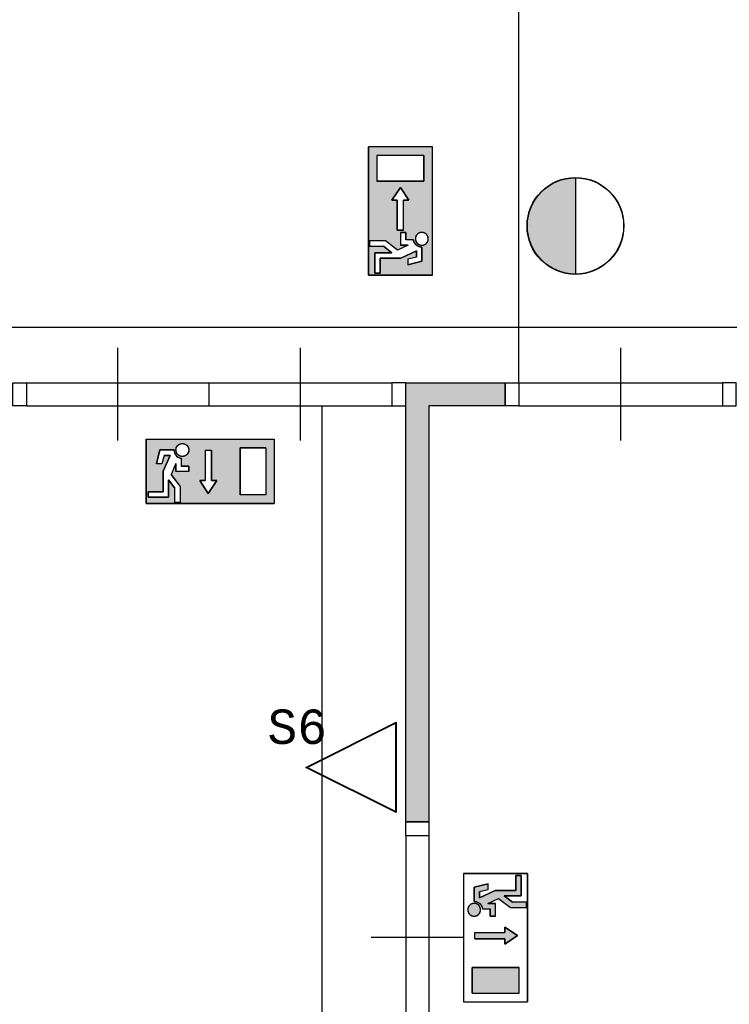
# Model space of a CAD drawing. Extents: x 319440 to 414317, y 3650 to 109188.
# Tile 15 of 46: x 350700 to 353771, y 16630 to 20889. Entities that reach past the tile are written whole.
import ezdxf
from ezdxf.enums import TextEntityAlignment as Align

# ---------------------------------------------------------------- set-up
doc = ezdxf.new("R2010")
doc.units = 0
doc.header["$MEASUREMENT"] = 0
doc.header["$PDMODE"] = 35
doc.header["$PDSIZE"] = -0.5
doc.layers.get('0').update_dxf_attribs({"linetype": 'CONTINUOUS'})
doc.layers.get('DEFPOINTS').update_dxf_attribs({"linetype": 'CONTINUOUS'})
for name, color, linetype in [('AA$1A---_ARCEER', 252, 'CONTINUOUS'), ('AL22----_BINNENWAND', 252, 'CONTINUOUS'), ('AL31----_BUITENKOZIJN', 252, 'CONTINUOUS'), ('AL32----_BINNENKOZIJN', 252, 'CONTINUOUS'), ('AM$1A---_MAATVOERING', 252, 'CONTINUOUS'), ('Brandweer', 252, 'CONTINUOUS'), ('brandweer NIEUW', 252, 'CONTINUOUS')]:
    doc.layers.add(name, color=color, linetype=linetype)
doc.styles.add('B-01', font='b-gbp')
doc.styles.add('MONOTXT', font='MONOTXT')
doc.dimstyles.new('BBA_STAND', dxfattribs={"dimtxt": 175, "dimasz": 1, "dimexe": 1, "dimexo": 0.001, "dimgap": 75, "dimtad": 1, "dimdec": 0, "dimzin": 0, "dimdsep": 46, "dimtxsty": 'B-01', "dimblk": 'NONE', "dimblk1": 'NONE', "dimblk2": 'PIJL1', "dimcen": 1, "dimse1": 1, "dimse2": 1, "dimclrd": 256, "dimclre": 1, "dimclrt": 256, "dimadec": 0, "dimazin": 0, "dimtfac": 1, "dimtdec": 0, "dimtmove": 0, "dimatfit": 0, "dimldrblk": 'PIJL1', "dimfxl": 1, "dimtolj": 1, "dimtzin": 0, "dimarcsym": 0})

# ---------------------------------------------------------------- blocks, each defined once
blk = doc.blocks.new('*D145')
at = {"layer": 'AM$1A---_MAATVOERING', "lineweight": -2, "transparency": 16777216}
blk.add_line((352007, 19219.2), (352007, 10269), dxfattribs=at)
at = {"layer": 'DEFPOINTS', "color": 0, "transparency": 16777216}
for p in [(352157, 19219.2), (352007, 10269), (352157, 10269)]:
    blk.add_point(p, dxfattribs=at)
at = {"layer": 'AM$1A---_MAATVOERING', "transparency": 16777216, "insert": (351844.5, 14744.1), "char_height": 175, "attachment_point": 5, "rotation": 90, "style": 'B-01'}
blk.add_mtext('\\A1;8950', dxfattribs=at)
blk = doc.blocks.new('_None')
blk = doc.blocks.new('PIJL1')
at = {"color": 1, "linetype": 'ByBlock'}
blk.add_line((0, 82.6), (0, -82.6), dxfattribs=at)
blk.add_solid([(-100, 16.7), (-100, -16.7), (0, 0)], dxfattribs=at)
blk = doc.blocks.new('*D165')
at = {"layer": 'AM$1A---_MAATVOERING', "lineweight": -2, "transparency": 16777216}
blk.add_line((352859, 31619), (352859, 19319), dxfattribs=at)
at = {"layer": 'DEFPOINTS', "color": 0, "transparency": 16777216}
for p in [(351878, 31619), (352610.4, 19319), (352859, 19319)]:
    blk.add_point(p, dxfattribs=at)
at = {"layer": 'AM$1A---_MAATVOERING', "transparency": 16777216, "insert": (352696.5, 25469), "char_height": 175, "attachment_point": 5, "rotation": 90, "style": 'B-01'}
blk.add_mtext('\\A1;12300', dxfattribs=at)
blk = doc.blocks.new('*D166')
at = {"layer": 'AM$1A---_MAATVOERING', "lineweight": -2, "transparency": 16777216}
blk.add_line((338117.4, 19559), (356865.4, 19559), dxfattribs=at)
at = {"layer": 'DEFPOINTS', "color": 0, "transparency": 16777216}
for p in [(356865.4, 19559), (338117.4, 19294), (356865.4, 19317)]:
    blk.add_point(p, dxfattribs=at)
at = {"layer": 'AM$1A---_MAATVOERING', "transparency": 16777216, "insert": (347491.4, 19721.5), "char_height": 175, "attachment_point": 5, "style": 'B-01'}
blk.add_mtext('\\A1;18748', dxfattribs=at)

msp = doc.modelspace()

# ---------------------------------------------------------------- hatches: boundary and pattern name
at = {"layer": 'AA$1A---_ARCEER'}
h = msp.add_hatch(color=256, dxfattribs=at)
h.paths.add_polyline_path([(362467.8, 10269), (362467.8, 39818.8), (362470.4, 39818.8), (362470.4, 40018.8), (362467.8, 40018.8), (362467.8, 42569), (362267.8, 42569), (362267.8, 40018.8), (356870.4, 40018.8), (356870.4, 31869), (357070.4, 31869), (357070.4, 39818.8), (362267.8, 39818.8), (362267.8, 36714.7), (362269.8, 36714.7), (362270, 35026), (362267.8, 35026), (362267.8, 26864.5), (362270.4, 26864.5), (362270.4, 26804.5), (362267.8, 26804.5), (362267.8, 24834.5), (362270.4, 24834.5), (362270.4, 24634.5), (362267.8, 24634.5), (362267.8, 10269)])
h.paths.add_polyline_path([(361412, 38714.7), (362267.8, 37876.3), (362267.8, 38016.3), (361452.8, 38814.7), (357887.1, 38814.7), (357070.4, 38014.7), (357070.4, 37874.7), (357927.9, 38714.7)], flags=17)
h.paths.add_polyline_path([(358570.4, 24634.5), (362267.8, 24634.5), (362267.8, 24834.5), (358670.4, 24834.5), (358670.4, 26884.5), (358470.4, 26884.5), (358470.4, 26798), (358470.4, 24834.5), (357070.4, 24834.5), (357070.4, 26884.5), (356940.6, 26884.5), (356870.4, 26884.5), (356870.4, 24734.5), (356870.4, 20919), (357070.4, 20919), (357070.4, 24634.5)], flags=17)
h.paths.add_polyline_path([(356870.4, 20969), (356870.4, 21069), (353370.4, 21069), (353370.4, 27319), (353570.4, 27319), (353570.4, 27419), (353270.4, 27419), (353270.4, 20969)])
h.paths.add_polyline_path([(356970.4, 16619), (356970.4, 15919), (357075.4, 15919), (357075.4, 19419), (356975.6, 19419), (356865.4, 19419), (356865.4, 19319), (353800.4, 19319), (353800.4, 19219), (356865.4, 19219), (356865.4, 16719), (356570.4, 16719), (356570.4, 13329), (356045.4, 13329), (356045.4, 10269), (356255.4, 10269), (356255.4, 13119), (357255.4, 13119), (357255.4, 13329), (357255.4, 15319), (357155.4, 15319), (357155.4, 13329), (356670.4, 13329), (356670.4, 16619), (356865.4, 16619)])
h.paths.add_polyline_path([(352470.4, 10269), (352470.4, 16419), (352370.4, 16419), (352370.4, 10269)])
h.paths.add_polyline_path([(352470.4, 17419), (352470.4, 19219), (352800.4, 19219), (352800.4, 19319), (352420.4, 19319), (352370.4, 19319), (352370.4, 19219.3), (352370.4, 19219), (352370.4, 17419)])
h.paths.add_polyline_path([(352470.4, 31619), (352470.4, 31869), (349811.8, 31869), (345240.4, 31869), (345240.4, 31819), (348851.9, 31819), (349052.1, 31619), (349811.8, 31619)])
h.paths.add_polyline_path([(356940.2, 31619), (356940.2, 31634), (356940.5, 31634), (356940.5, 31619), (357070.4, 31619), (357070.4, 31869), (356870.4, 31869), (353470.4, 31869), (353470.4, 31619)])
at = {"layer": 'Brandweer'}
h = msp.add_hatch(color=256, dxfattribs=at)
h.paths.add_polyline_path([(352209, 20338.9), (352486.5, 20338.9), (352486.5, 19784), (352209, 19784)])
h.paths.add_polyline_path([(352310.8, 20107.7), (352333.9, 20107.7), (352333.9, 19978.3), (352361.6, 19978.3), (352361.6, 20107.7), (352384.7, 20107.7), (352347.7, 20163.2)], flags=16)
h.paths.add_polyline_path([(352449.5, 20191), (352449.5, 20301.9), (352246, 20301.9), (352246, 20191)], flags=16)
h.paths.add_polyline_path([(352347.7, 19969), (352347.7, 19913.5), (352381.3, 19913.5), (352334.3, 19892.1), (352283, 19932), (352213.7, 19932), (352213.7, 19908.9), (352275.1, 19908.9), (352310.7, 19881.2), (352236.8, 19881.2), (352236.8, 19793.3), (352259.9, 19793.3), (352259.9, 19858), (352348.7, 19858), (352417.1, 19889.1), (352417.1, 19862.2), (352380.1, 19853), (352380.1, 19829.1), (352440.2, 19844.2), (352440.2, 19905.1), (352433.7, 19905.8), (352433.4, 19905.8), (352423.8, 19909.1), (352423.4, 19909.3), (352418.3, 19912.6), (352417.8, 19913), (352414.3, 19916.2), (352414, 19916.4), (352409.6, 19922.2), (352409.3, 19922.7), (352406.5, 19928.4), (352406, 19929.9), (352405.1, 19933.2), (352404.7, 19934.7), (352404.7, 19935), (352404.6, 19935.4), (352404.5, 19935.8), (352404.5, 19936.2), (352404.4, 19936.6), (352370.9, 19936.6), (352370.9, 19969)], flags=16)
h.paths.add_polyline_path([(352414.5, 19930.7), (352416.4, 19926.9), (352416.6, 19926.7), (352418.7, 19923.6), (352418.9, 19923.5), (352421.6, 19920.7), (352424.8, 19918.1), (352426.6, 19917.1), (352427.2, 19916.7), (352430.9, 19915.1), (352434.9, 19914), (352434.8, 19914), (352436.8, 19913.7), (352437.7, 19913.6), (352441.6, 19913.5), (352445.7, 19914), (352449.7, 19915.1), (352449.6, 19915.1), (352453.4, 19916.8), (352453.8, 19917), (352456.8, 19918.9), (352457.9, 19919.9), (352458, 19920), (352457.9, 19919.9), (352458, 19920), (352460, 19921.7), (352460.3, 19922.1), (352462.5, 19924.7), (352463.4, 19926), (352463.5, 19926.1), (352463.4, 19926), (352463.5, 19926.1), (352464.8, 19928.2), (352465.5, 19929.8), (352465.8, 19930.4), (352465.6, 19930), (352466.8, 19933.2), (352467.4, 19935.5), (352467.5, 19936), (352468, 19939.9), (352467.9, 19944), (352467.2, 19948), (352465.9, 19951.9), (352465.3, 19953.2), (352465.2, 19953.3), (352465.3, 19953.2), (352465.2, 19953.3), (352464.1, 19955.6), (352461.7, 19958.9), (352460.6, 19960.1), (352460.2, 19960.6), (352460.3, 19960.4), (352459.9, 19960.9), (352458.9, 19961.8), (352457.3, 19963.1), (352456.7, 19963.6), (352453.3, 19965.8), (352449.6, 19967.4), (352445.7, 19968.5), (352443.7, 19968.8), (352443.2, 19968.9), (352443.6, 19968.8), (352440.2, 19969.1), (352440.2, 19969.1), (352436.1, 19968.8), (352432.2, 19967.9), (352430.3, 19967.1), (352429.7, 19967), (352430.2, 19967.2), (352427.1, 19965.8), (352423.7, 19963.6), (352422.4, 19962.5), (352422.3, 19962.4), (352422.4, 19962.6), (352422.3, 19962.5), (352420.6, 19960.9), (352417.9, 19957.8), (352415.7, 19954.4), (352414, 19950.6), (352413, 19946.7), (352412.4, 19942.6), (352412.6, 19938.5), (352413.3, 19934.5), (352413.3, 19934.3)], flags=16)
msp.add_hatch(color=256, dxfattribs=at).paths.add_polyline_path([(353105, 19788.8), (353105, 20205.2, 1)])
h = msp.add_hatch(color=256, dxfattribs=at)
h.paths.add_polyline_path([(351247, 19074), (351247, 18796.6), (351801.9, 18796.6), (351801.9, 19074)])
h.paths.add_polyline_path([(351529.9, 18895.4), (351553.1, 18895.4), (351516.1, 18839.9), (351479.1, 18895.4), (351502.2, 18895.4), (351502.2, 19024.9), (351529.9, 19024.9)], flags=16)
h.paths.add_polyline_path([(351653.9, 19037), (351764.9, 19037), (351764.9, 18833.6), (351653.9, 18833.6)], flags=16)
h.paths.add_polyline_path([(351432, 18958.4), (351432, 18935.3), (351376.5, 18935.3), (351376.5, 18968.9), (351355.1, 18921.8), (351395, 18870.5), (351395, 18801.2), (351371.8, 18801.2), (351371.8, 18862.6), (351344.1, 18898.2), (351344.1, 18824.3), (351256.2, 18824.3), (351256.2, 18847.4), (351321, 18847.4), (351321, 18936.2), (351352.1, 19004.6), (351325.2, 19004.6), (351315.9, 18967.6), (351292.1, 18967.6), (351307.1, 19027.8), (351368.1, 19027.8), (351368.7, 19021.3), (351368.8, 19020.9), (351372.1, 19011.4), (351372.3, 19010.9), (351375.6, 19005.8), (351376, 19005.3), (351379.1, 19001.8), (351379.4, 19001.6), (351385.1, 18997.1), (351385.7, 18996.8), (351388.6, 18995.4), (351397.6, 18992.2), (351398, 18992.2), (351398.4, 18992.1), (351398.8, 18992.1), (351399.2, 18992), (351399.6, 18991.9), (351399.6, 18958.4)], flags=16)
h.paths.add_polyline_path([(351383.2, 19048.8), (351392.8, 19053), (351393.4, 19053.4), (351393, 19053.1), (351404.2, 19057.5), (351424.8, 19049.6), (351428.4, 19041.3), (351433.8, 19030.7), (351428.1, 19010), (351410, 18998.6), (351388.9, 19002.3), (351375.6, 19019.4), (351376.5, 19029.1), (351377.3, 19040.4), (351385.1, 19047.9), (351390.5, 19053.5), (351390.4, 19053.5), (351410.4, 19057), (351418.1, 19051.8), (351428.5, 19045.2), (351430.2, 19037.9), (351433.8, 19024.8), (351424.2, 19005.7), (351413.9, 19001.8), (351412.2, 19001), (351412.3, 19001), (351409.5, 19000.5), (351409.5, 19000.5), (351409.5, 19000.5), (351409.5, 19000.5), (351398.4, 18998.6), (351389.3, 19004.4), (351386.4, 19006), (351387, 19005.7), (351376.8, 19016.4), (351376.2, 19038.4), (351382.9, 19045.6), (351390.5, 19054.3), (351396.8, 19054.8), (351411.4, 19056.6), (351428.9, 19044.3), (351433.6, 19023.4), (351428.5, 19014.4), (351428.3, 19013.9), (351428.4, 19014.1), (351421.9, 19003.9), (351400.8, 18998), (351392.6, 19002.6), (351382.2, 19007.8), (351378.5, 19017.4), (351378.3, 19017.8), (351378.3, 19017.7), (351374.5, 19029.2)], flags=16)
at = {"layer": 'brandweer NIEUW'}
h = msp.add_hatch(color=256, dxfattribs=at)
h.paths.add_polyline_path([(352758.2, 17122.3), (352847, 17122.3), (352847, 17187.1), (352870.1, 17187.1), (352870.1, 17099.2), (352796.1, 17099.2), (352831.8, 17071.5), (352893.2, 17071.5), (352893.2, 17048.3), (352823.8, 17048.3), (352772.6, 17088.2), (352725.5, 17066.8), (352759.1, 17066.8), (352759.1, 17011.4), (352736, 17011.4), (352736, 17043.7), (352702.8, 17043.7), (352701.9, 17046.7), (352701.8, 17047.2), (352701.5, 17048.6), (352700.8, 17050.5), (352700.4, 17052.1), (352698.7, 17055.7), (352697.6, 17057.6), (352697.3, 17058.3), (352695, 17061.5), (352692.8, 17063.9), (352692.7, 17064.1), (352690.7, 17066.1), (352689.1, 17067.4), (352688.6, 17067.8), (352686.5, 17069.3), (352683.4, 17071.1), (352683, 17071.2), (352680.2, 17072.6), (352677.5, 17073.5), (352675, 17074.2), (352673.5, 17074.5), (352673, 17074.7), (352666.6, 17075.2), (352666.6, 17136.2), (352726.7, 17151.2), (352726.7, 17127.4), (352689.8, 17118.2), (352689.8, 17091.2)])
h.paths.add_polyline_path([(352669.5, 16941.1), (352799, 16941.1), (352799, 16964.2), (352854.5, 16927.2), (352799, 16890.3), (352799, 16913.4), (352669.5, 16913.4)])
h.paths.add_polyline_path([(352657.4, 16789.4), (352860.8, 16789.4), (352860.8, 16678.4), (352657.4, 16678.4)])
msp.add_hatch(color=256, dxfattribs=at).paths.add_polyline_path([(352640, 17031.3), (352640, 17031.2), (352641.6, 17027.1), (352641.7, 17027), (352642.7, 17025.1), (352642.8, 17025), (352644.5, 17022.4), (352644.6, 17022.3), (352646.2, 17020.3), (352646.4, 17020.2), (352649.6, 17017.2), (352649.8, 17017.1), (352653.1, 17014.9), (352653.3, 17014.8), (352657.5, 17012.9), (352657.6, 17012.9), (352663.2, 17011.6), (352663.4, 17011.6), (352667.4, 17011.4), (352667.6, 17011.4), (352671, 17011.7), (352671.1, 17011.7), (352676.6, 17013.2), (352676.8, 17013.3), (352680, 17014.8), (352680.2, 17014.9), (352684.4, 17017.8), (352684.5, 17017.9), (352688.6, 17022.2), (352688.7, 17022.3), (352690.5, 17025), (352690.6, 17025.1), (352692.6, 17029.4), (352692.7, 17029.5), (352693.9, 17033.8), (352693.9, 17033.8), (352694.3, 17040.5), (352694.3, 17040.5), (352693.4, 17046.5), (352693.3, 17046.7), (352691.8, 17050.8), (352691.8, 17050.9), (352690, 17054), (352689.9, 17054.2), (352687.7, 17057.2), (352687.5, 17057.3), (352684.2, 17060.6), (352680.3, 17063.2), (352680.2, 17063.3), (352677, 17064.8), (352676.9, 17064.9), (352672.8, 17066.1), (352672.6, 17066.2), (352670, 17066.6), (352669.9, 17066.7), (352665.3, 17066.8), (352665.3, 17066.8), (352662.5, 17066.5), (352658, 17065.5), (352657.9, 17065.4), (352652.8, 17063.2), (352652.7, 17063.1), (352648.9, 17060.5), (352648.8, 17060.4), (352646.5, 17058.2), (352646.3, 17058), (352643.5, 17054.4), (352643.4, 17054.3), (352641.4, 17050.5), (352641.3, 17050.4), (352639.5, 17044.8), (352639.5, 17044.7), (352638.9, 17037.5), (352638.9, 17037.4)])

# ---------------------------------------------------------------- linework, layer by layer
at = {"layer": 'AL22----_BINNENWAND'}
for points in [[(352370.4, 19219), (352370.4, 19319)], [(352370.4, 19319), (352420.4, 19319)], [(352420.4, 19319), (352800.4, 19319)], [(352800.4, 19319), (352800.4, 19219)], [(352370.4, 17419), (352370.4, 19219)], [(352370.4, 19219), (352370.4, 19219)], [(352470.4, 19219), (352470.4, 17419)], [(352800.4, 19219), (352470.4, 19219)], [(352470.4, 17419), (352370.4, 17419)]]:
    msp.add_lwpolyline(points, dxfattribs=at)
at = {"layer": 'AL31----_BUITENKOZIJN'}
for points in [[(351125.5, 19069), (351125.5, 19269), (351125.5, 19469)], [(351915.6, 19069), (351915.6, 19269), (351915.6, 19469)], [(353300.5, 19069), (353300.5, 19269), (353300.5, 19469)], [(351520.5, 19219), (351520.5, 19269), (351520.5, 19319)], [(352620.4, 16918.9), (352420.4, 16918.9), (352220.4, 16918.9)]]:
    msp.add_lwpolyline(points, dxfattribs=at)
at = {"layer": 'AL32----_BINNENKOZIJN'}
for points in [[(350670.4, 19319), (350730.4, 19319), (350730.4, 19219), (350670.4, 19219)], [(352370.4, 19319), (352310.6, 19319), (352310.6, 19219.3), (352370.4, 19219.3)], [(352800.4, 19319), (352860.4, 19319), (352860.4, 19219), (352800.4, 19219)], [(353800.4, 19319), (353740.6, 19319), (353740.6, 19219.3), (353800.4, 19219.3)], [(352470.4, 17419), (352470.4, 17359), (352370.4, 17359), (352370.4, 17419)]]:
    msp.add_lwpolyline(points, close=True, dxfattribs=at)
for points in [[(350730.4, 19319), (352310.6, 19319)], [(352860.4, 19319), (353740.6, 19319)], [(350730.4, 19219), (352310.6, 19219.3)], [(352860.4, 19219), (353740.6, 19219.3)], [(352370.4, 17359), (352370.6, 16478.8)], [(352470.4, 17359), (352470.4, 16478.8)]]:
    msp.add_lwpolyline(points, dxfattribs=at)
at = {"layer": 'Brandweer'}
for p, q in [((352209, 19784, 2600), (352209, 20338.9, 2600)), ((352486.5, 20338.9, 2600), (352209, 20338.9, 2600)), ((352486.5, 19784, 2600), (352486.5, 20338.9, 2600)), ((352449.5, 20301.9, 2600), (352246, 20301.9, 2600)), ((352246, 20301.9, 2600), (352246, 20191, 2600)), ((352449.5, 20301.9, 2600), (352449.5, 20191, 2600)), ((352449.5, 20191, 2600), (352246, 20191, 2600)), ((353105, 20206.5), (353105, 19787.5)), ((352310.8, 20107.7, 2600), (352347.7, 20163.2, 2600)), ((352347.7, 20163.2, 2600), (352384.7, 20107.7, 2600)), ((352333.9, 20107.7, 2600), (352310.8, 20107.7, 2600)), ((352333.9, 19978.3, 2600), (352333.9, 20107.7, 2600)), ((352384.7, 20107.7, 2600), (352361.6, 20107.7, 2600)), ((352361.6, 19978.3, 2600), (352361.6, 20107.7, 2600)), ((352361.6, 19978.3, 2600), (352333.9, 19978.3, 2600)), ((352213.7, 19932, 2600), (352213.7, 19908.9, 2600)), ((352283, 19932, 2600), (352213.7, 19932, 2600)), ((352334.4, 19892, 2600), (352283, 19932, 2600)), ((352347.7, 19969, 2600), (352370.9, 19969, 2600)), ((352347.7, 19969, 2600), (352347.7, 19913.5, 2600)), ((352370.9, 19969, 2600), (352370.9, 19936.6, 2600)), ((352404.4, 19936.6, 2600), (352370.9, 19936.6, 2600)), ((352213.7, 19908.9, 2600), (352275.1, 19908.9, 2600)), ((352310.7, 19881.2, 2600), (352275.1, 19908.9, 2600)), ((352381.3, 19913.5, 2600), (352334.3, 19892.1, 2600)), ((352381.3, 19913.5, 2600), (352347.7, 19913.5, 2600)), ((352417.1, 19889.1, 2600), (352348.7, 19858, 2600)), ((352417.1, 19862.2, 2600), (352417.1, 19889.1, 2600)), ((352440.2, 19905.1, 2600), (352440.2, 19844.2, 2600)), ((352236.8, 19881.2, 2600), (352310.7, 19881.2, 2600)), ((352236.8, 19793.3, 2600), (352236.8, 19881.2, 2600)), ((352348.7, 19858, 2600), (352259.9, 19858, 2600)), ((352259.9, 19858, 2600), (352259.9, 19793.3, 2600)), ((352417.1, 19862.2, 2600), (352380.1, 19853, 2600)), ((352380.1, 19853, 2600), (352380.1, 19829.1, 2600)), ((352440.2, 19844.2, 2600), (352380.1, 19829.1, 2600)), ((352486.5, 19784, 2600), (352209, 19784, 2600)), ((352259.9, 19793.3, 2600), (352236.8, 19793.3, 2600)), ((351247, 19074), (351801.9, 19074)), ((351247, 19074), (351247, 18796.6)), ((351653.9, 19037), (351653.9, 18833.6)), ((351764.9, 19037), (351653.9, 19037)), ((351764.9, 19037), (351764.9, 18833.6)), ((351801.9, 19074), (351801.9, 18796.6)), ((351307.1, 19027.8), (351292.1, 18967.6)), ((351368.1, 19027.8), (351307.1, 19027.8)), ((351325.2, 19004.6), (351315.9, 18967.6)), ((351352.1, 19004.6), (351321, 18936.2)), ((351325.2, 19004.6), (351352.1, 19004.6)), ((351502.2, 19024.9), (351502.2, 18895.4)), ((351529.9, 19024.9), (351529.9, 18895.4)), ((351315.9, 18967.6), (351292.1, 18967.6)), ((351376.5, 18968.9), (351355.1, 18921.8)), ((351376.5, 18968.9), (351376.5, 18935.3)), ((351399.6, 18991.9), (351399.6, 18958.4)), ((351432, 18958.4), (351399.6, 18958.4)), ((351432, 18935.3), (351432, 18958.4)), ((351321, 18936.2), (351321, 18847.4)), ((351355, 18922), (351395, 18870.5)), ((351432, 18935.3), (351376.5, 18935.3)), ((351344.1, 18898.2), (351371.8, 18862.6)), ((351344.1, 18824.3), (351344.1, 18898.2)), ((351395, 18870.5), (351395, 18801.2)), ((351516.1, 18839.9), (351479.1, 18895.4)), ((351479.1, 18895.4), (351502.2, 18895.4)), ((351553.1, 18895.4), (351516.1, 18839.9)), ((351529.9, 18895.4), (351553.1, 18895.4)), ((351321, 18847.4), (351256.2, 18847.4)), ((351256.2, 18847.4), (351256.2, 18824.3)), ((351256.2, 18824.3), (351344.1, 18824.3)), ((351371.8, 18801.2), (351371.8, 18862.6)), ((351764.9, 18833.6), (351653.9, 18833.6)), ((351247, 18796.6), (351801.9, 18796.6)), ((351395, 18801.2), (351371.8, 18801.2))]:
    msp.add_line(p, q, dxfattribs=at)
at = {"layer": 'Brandweer', "elevation": 2600}
for points in [[(352209, 19784), (352486.5, 19784), (352486.5, 20338.9), (352209, 20338.9), (352209, 19784)], [(352246, 20191), (352449.5, 20191), (352449.5, 20301.9), (352246, 20301.9), (352246, 20191)], [(352333.9, 19978.3), (352361.6, 19978.3), (352361.6, 20107.7), (352384.7, 20107.7), (352347.7, 20163.2), (352310.8, 20107.7), (352333.9, 20107.7), (352333.9, 19978.3)], [(352236.8, 19793.3), (352259.9, 19793.3), (352259.9, 19858), (352348.7, 19858), (352417.1, 19889.1), (352417.1, 19862.2), (352380.1, 19853), (352380.1, 19829.1), (352440.2, 19844.2), (352440.2, 19905.1), (352434.4, 19905.6), (352431.9, 19906.1), (352429.3, 19906.8), (352426.6, 19907.8), (352423.1, 19909.5), (352420.4, 19911.1), (352418.5, 19912.4), (352416.2, 19914.3), (352414.3, 19916.1), (352411.9, 19918.9), (352409.9, 19921.7), (352408.1, 19924.7), (352406.8, 19927.6), (352405.4, 19931.7), (352404.7, 19934.7), (352404, 19936.6), (352370.9, 19936.6), (352370.9, 19969), (352347.7, 19969), (352347.7, 19913.5), (352381.3, 19913.5), (352334.3, 19892.1), (352283, 19932), (352213.7, 19932), (352213.7, 19908.9), (352275.1, 19908.9), (352310.7, 19881.2), (352236.8, 19881.2), (352236.8, 19793.3)], [(352440.2, 19905.1), (352439.8, 19905.1), (352439.4, 19905.2), (352439, 19905.2), (352438.6, 19905.2), (352438.2, 19905.2), (352437.8, 19905.2), (352437.4, 19905.3), (352437, 19905.3), (352436.6, 19905.3), (352436.2, 19905.4), (352435.8, 19905.4), (352435.4, 19905.5), (352435, 19905.5), (352434.6, 19905.6), (352434.2, 19905.7), (352433.7, 19905.7), (352433.3, 19905.8), (352433, 19905.9), (352432.6, 19906), (352432.2, 19906.1), (352431.8, 19906.2), (352431.4, 19906.3), (352431, 19906.4), (352430.6, 19906.5), (352430.2, 19906.6), (352429.8, 19906.7), (352429.4, 19906.8), (352429, 19906.9), (352428.6, 19907.1), (352428.2, 19907.2), (352427.9, 19907.3), (352427.5, 19907.5), (352427.1, 19907.6), (352426.7, 19907.8), (352426.4, 19907.9), (352426, 19908.1), (352425.6, 19908.2), (352425.2, 19908.4), (352424.9, 19908.6), (352424.5, 19908.8), (352424.1, 19908.9), (352423.8, 19909.1), (352423.4, 19909.3), (352423, 19909.5), (352422.7, 19909.7), (352422.3, 19909.9), (352422, 19910.1), (352421.6, 19910.3), (352421.3, 19910.5), (352420.9, 19910.7), (352420.6, 19910.9), (352420.3, 19911.2), (352419.9, 19911.4), (352419.6, 19911.6), (352419.2, 19911.9), (352418.9, 19912.1), (352418.6, 19912.3), (352418.3, 19912.6), (352417.9, 19912.8), (352417.6, 19913.1), (352417.3, 19913.3), (352417, 19913.6), (352416.7, 19913.9), (352416.4, 19914.1), (352416.1, 19914.4), (352415.8, 19914.7), (352415.5, 19915), (352415.2, 19915.2), (352414.9, 19915.5), (352414.6, 19915.8), (352414.3, 19916.1), (352414, 19916.4), (352413.8, 19916.7), (352413.5, 19917), (352413.2, 19917.3), (352412.9, 19917.6), (352412.7, 19917.9), (352412.4, 19918.2), (352412.2, 19918.5), (352411.9, 19918.9), (352411.6, 19919.2), (352411.4, 19919.5), (352411.2, 19919.8), (352410.9, 19920.2), (352410.7, 19920.5), (352410.5, 19920.8), (352410.2, 19921.2), (352410, 19921.5), (352409.8, 19921.8), (352409.6, 19922.2), (352409.3, 19922.5), (352409.1, 19922.9), (352408.9, 19923.2), (352408.7, 19923.6), (352408.5, 19923.9), (352408.3, 19924.3), (352408.2, 19924.7), (352408, 19925), (352407.8, 19925.4), (352407.6, 19925.8), (352407.4, 19926.1), (352407.3, 19926.5), (352407.1, 19926.9), (352406.9, 19927.2), (352406.8, 19927.6), (352406.6, 19928), (352406.5, 19928.4), (352406.3, 19928.8), (352406.2, 19929.1), (352406.1, 19929.5), (352405.9, 19929.9), (352405.8, 19930.3), (352405.7, 19930.7), (352405.6, 19931.1), (352405.5, 19931.5), (352405.4, 19931.9), (352405.3, 19932.2), (352405.2, 19932.6), (352405.1, 19933), (352405, 19933.4), (352404.9, 19933.8), (352404.8, 19934.2), (352404.7, 19934.6), (352404.7, 19935), (352404.6, 19935.4), (352404.5, 19935.8), (352404.5, 19936.2), (352404.4, 19936.6)], [(352444.3, 19913.8), (352448.9, 19914.9), (352454.1, 19917.2), (352458, 19919.9), (352460.5, 19922.3), (352463.4, 19926), (352465.5, 19929.9), (352467.4, 19935.6), (352467.9, 19942.9), (352466.8, 19949.1), (352465.3, 19953.2), (352464.1, 19955.4), (352462.4, 19958), (352460.6, 19960.1), (352457.2, 19963.2), (352453.6, 19965.6), (352449.3, 19967.5), (352443.6, 19968.8), (352439.4, 19969), (352435.8, 19968.7), (352430.2, 19967.1), (352426.7, 19965.5), (352422.4, 19962.5), (352418.2, 19958.1), (352416.3, 19955.3), (352414.2, 19950.9), (352413, 19946.6), (352412.5, 19939.9), (352413.5, 19933.8), (352415.1, 19929.6), (352416.9, 19926.3), (352419.3, 19923.1), (352422.7, 19919.8), (352426.6, 19917.1), (352429.9, 19915.5), (352434.2, 19914.2), (352436.9, 19913.7), (352441.6, 19913.6), (352444.3, 19913.8)], [(352459.8, 19960.9), (352458.9, 19961.8), (352457.8, 19962.7), (352456.8, 19963.5), (352455.6, 19964.3), (352454.5, 19965.1), (352453.3, 19965.7), (352452.1, 19966.3), (352450.8, 19966.9), (352449.6, 19967.4), (352448.3, 19967.8), (352447, 19968.2), (352445.6, 19968.5), (352444.3, 19968.7), (352442.9, 19968.9), (352441.6, 19969), (352440.2, 19969), (352438.9, 19969), (352437.5, 19968.9), (352436.2, 19968.7), (352434.8, 19968.5), (352433.5, 19968.2), (352432.2, 19967.8), (352430.9, 19967.4), (352429.6, 19966.9), (352428.4, 19966.3), (352427.2, 19965.7), (352426, 19965.1), (352424.8, 19964.3), (352423.7, 19963.5), (352422.6, 19962.7), (352421.6, 19961.8), (352420.6, 19960.9), (352419.7, 19959.9), (352418.8, 19958.9), (352417.9, 19957.8), (352417.2, 19956.7), (352416.4, 19955.5), (352415.8, 19954.3), (352415.1, 19953.1), (352414.6, 19951.9), (352414.1, 19950.6), (352413.7, 19949.3), (352413.3, 19948), (352413, 19946.7), (352412.8, 19945.3), (352412.6, 19944), (352412.5, 19942.6), (352412.5, 19941.3), (352412.5, 19939.9), (352412.6, 19938.5), (352412.8, 19937.2), (352413, 19935.8), (352413.3, 19934.5), (352413.7, 19933.2), (352414.1, 19931.9), (352414.6, 19930.6), (352415.1, 19929.4), (352415.8, 19928.2), (352416.4, 19927), (352417.2, 19925.8), (352417.9, 19924.7), (352418.8, 19923.7), (352419.7, 19922.6), (352420.6, 19921.6), (352421.6, 19920.7), (352422.6, 19919.8), (352423.7, 19919), (352424.8, 19918.2), (352426, 19917.5), (352427.2, 19916.8), (352428.4, 19916.2), (352429.6, 19915.6), (352430.9, 19915.1), (352432.2, 19914.7), (352433.5, 19914.3), (352434.8, 19914), (352436.2, 19913.8), (352437.5, 19913.6), (352438.9, 19913.6), (352440.2, 19913.5), (352441.6, 19913.6), (352442.9, 19913.6), (352444.3, 19913.8), (352445.6, 19914), (352447, 19914.3), (352448.3, 19914.7), (352449.6, 19915.1), (352450.8, 19915.6), (352452.1, 19916.2), (352453.3, 19916.8), (352454.5, 19917.5), (352455.6, 19918.2), (352456.8, 19919), (352457.8, 19919.8), (352458.9, 19920.7), (352459.8, 19921.6), (352460.8, 19922.6), (352461.7, 19923.7), (352462.5, 19924.7), (352463.3, 19925.8), (352464, 19927), (352464.7, 19928.2), (352465.3, 19929.4), (352465.9, 19930.6), (352466.3, 19931.9), (352466.8, 19933.2), (352467.1, 19934.5), (352467.4, 19935.9), (352467.7, 19937.2), (352467.8, 19938.5), (352467.9, 19939.9), (352468, 19941.3), (352467.9, 19942.6), (352467.8, 19944), (352467.7, 19945.3), (352467.4, 19946.7), (352467.1, 19948), (352466.8, 19949.3), (352466.3, 19950.6), (352465.9, 19951.9), (352465.3, 19953.1), (352464.7, 19954.3), (352464, 19955.5), (352463.3, 19956.7), (352462.5, 19957.8), (352461.7, 19958.9), (352460.8, 19959.9), (352459.8, 19960.9)]]:
    msp.add_lwpolyline(points, dxfattribs=at)
msp.add_lwpolyline([(352440.2, 19905.1), (352433.5, 19905.8), (352423.6, 19909.2), (352418.1, 19912.7), (352414.2, 19916.2), (352409.5, 19922.4), (352406.3, 19928.8), (352404.9, 19933.6), (352404, 19936.6), (352370.9, 19936.6), (352370.9, 19969), (352347.7, 19969), (352347.7, 19913.5), (352381.3, 19913.5), (352334.3, 19892.1), (352283, 19932), (352213.7, 19932), (352213.7, 19908.9), (352275.1, 19908.9), (352310.7, 19881.2), (352236.8, 19881.2), (352236.8, 19793.3), (352259.9, 19793.3), (352259.9, 19858), (352348.7, 19858), (352417.1, 19889.1), (352417.1, 19862.2), (352380.1, 19853), (352380.1, 19829.1), (352440.2, 19844.2)], close=True, dxfattribs=at)
at = {"layer": 'Brandweer'}
for points in [[(351247, 18796.6), (351247, 19074), (351801.9, 19074), (351801.9, 18796.6), (351247, 18796.6)], [(351423.8, 19047.4), (351424.8, 19046.4), (351425.7, 19045.4), (351426.5, 19044.3), (351427.3, 19043.2), (351428, 19042), (351428.7, 19040.8), (351429.3, 19039.6), (351429.8, 19038.4), (351430.3, 19037.1), (351430.8, 19035.8), (351431.1, 19034.5), (351431.4, 19033.2), (351431.7, 19031.8), (351431.8, 19030.5), (351431.9, 19029.1), (351432, 19027.8), (351431.9, 19026.4), (351431.8, 19025), (351431.7, 19023.7), (351431.4, 19022.3), (351431.1, 19021), (351430.8, 19019.7), (351430.3, 19018.4), (351429.8, 19017.1), (351429.3, 19015.9), (351428.7, 19014.7), (351428, 19013.5), (351427.3, 19012.3), (351426.5, 19011.2), (351425.7, 19010.2), (351424.8, 19009.1), (351423.8, 19008.1), (351422.8, 19007.2), (351421.8, 19006.3), (351420.7, 19005.5), (351419.6, 19004.7), (351418.5, 19004), (351417.3, 19003.3), (351416.1, 19002.7), (351414.8, 19002.1), (351413.6, 19001.6), (351412.3, 19001.2), (351411, 19000.8), (351409.6, 19000.5), (351408.3, 19000.3), (351406.9, 19000.1), (351405.6, 19000), (351404.2, 19000), (351402.9, 19000), (351401.5, 19000.1), (351400.1, 19000.3), (351398.8, 19000.5), (351397.5, 19000.8), (351396.2, 19001.2), (351394.9, 19001.6), (351393.6, 19002.1), (351392.4, 19002.7), (351391.1, 19003.3), (351389.9, 19004), (351388.8, 19004.7), (351387.7, 19005.5), (351386.6, 19006.3), (351385.6, 19007.2), (351384.6, 19008.1), (351383.7, 19009.1), (351382.8, 19010.2), (351381.9, 19011.2), (351381.1, 19012.3), (351380.4, 19013.5), (351379.7, 19014.7), (351379.1, 19015.9), (351378.6, 19017.1), (351378.1, 19018.4), (351377.7, 19019.7), (351377.3, 19021), (351377, 19022.3), (351376.8, 19023.7), (351376.6, 19025), (351376.5, 19026.4), (351376.5, 19027.8), (351376.5, 19029.1), (351376.6, 19030.5), (351376.8, 19031.8), (351377, 19033.2), (351377.3, 19034.5), (351377.7, 19035.8), (351378.1, 19037.1), (351378.6, 19038.4), (351379.1, 19039.6), (351379.7, 19040.8), (351380.4, 19042), (351381.1, 19043.2), (351381.9, 19044.3), (351382.8, 19045.4), (351383.7, 19046.4), (351384.6, 19047.4), (351385.6, 19048.3), (351386.6, 19049.2), (351387.7, 19050), (351388.8, 19050.8), (351390, 19051.6), (351391.1, 19052.2), (351392.4, 19052.8), (351393.6, 19053.4), (351394.9, 19053.9), (351396.2, 19054.3), (351397.5, 19054.7), (351398.8, 19055), (351400.1, 19055.2), (351401.5, 19055.4), (351402.9, 19055.5), (351404.2, 19055.5), (351405.6, 19055.5), (351406.9, 19055.4), (351408.3, 19055.2), (351409.6, 19055), (351411, 19054.7), (351412.3, 19054.3), (351413.6, 19053.9), (351414.8, 19053.4), (351416.1, 19052.8), (351417.3, 19052.2), (351418.5, 19051.6), (351419.6, 19050.8), (351420.7, 19050), (351421.8, 19049.2), (351422.8, 19048.3), (351423.8, 19047.4)], [(351376.8, 19031.8), (351377.9, 19036.5), (351380.2, 19041.6), (351382.9, 19045.5), (351385.2, 19048), (351389, 19050.9), (351392.9, 19053.1), (351398.5, 19054.9), (351405.9, 19055.5), (351412.1, 19054.4), (351416.2, 19052.8), (351418.3, 19051.7), (351420.9, 19049.9), (351423.1, 19048.1), (351426.2, 19044.7), (351428.5, 19041.2), (351430.4, 19036.9), (351431.8, 19031.1), (351431.9, 19026.9), (351431.6, 19023.3), (351430.1, 19017.7), (351428.5, 19014.3), (351425.5, 19009.9), (351421.1, 19005.7), (351418.3, 19003.8), (351413.9, 19001.7), (351409.5, 19000.5), (351402.8, 19000.1), (351396.7, 19001), (351392.5, 19002.6), (351389.2, 19004.4), (351386, 19006.8), (351382.7, 19010.2), (351380, 19014.2), (351378.5, 19017.5), (351377.1, 19021.7), (351376.7, 19024.5), (351376.5, 19029.1), (351376.8, 19031.8)], [(351653.9, 18833.6), (351653.9, 19037), (351764.9, 19037), (351764.9, 18833.6), (351653.9, 18833.6)], [(351256.2, 18824.3), (351256.2, 18847.4), (351321, 18847.4), (351321, 18936.2), (351352.1, 19004.6), (351325.2, 19004.6), (351315.9, 18967.6), (351292.1, 18967.6), (351307.1, 19027.8), (351368.1, 19027.8), (351368.6, 19021.9), (351369.1, 19019.4), (351369.8, 19016.9), (351370.8, 19014.2), (351372.4, 19010.7), (351374, 19007.9), (351375.3, 19006.1), (351377.3, 19003.7), (351379.1, 19001.9), (351381.9, 18999.4), (351384.6, 18997.4), (351387.6, 18995.7), (351390.6, 18994.3), (351394.7, 18992.9), (351397.6, 18992.2), (351399.6, 18991.6), (351399.6, 18958.4), (351432, 18958.4), (351432, 18935.3), (351376.5, 18935.3), (351376.5, 18968.9), (351355.1, 18921.8), (351395, 18870.5), (351395, 18801.2), (351371.8, 18801.2), (351371.8, 18862.6), (351344.1, 18898.2), (351344.1, 18824.3), (351256.2, 18824.3)], [(351368.1, 19027.8), (351368.1, 19027.4), (351368.1, 19026.9), (351368.1, 19026.5), (351368.1, 19026.1), (351368.2, 19025.7), (351368.2, 19025.3), (351368.2, 19024.9), (351368.2, 19024.5), (351368.3, 19024.1), (351368.3, 19023.7), (351368.4, 19023.3), (351368.4, 19022.9), (351368.5, 19022.5), (351368.6, 19022.1), (351368.6, 19021.7), (351368.7, 19021.3), (351368.8, 19020.9), (351368.8, 19020.5), (351368.9, 19020.1), (351369, 19019.7), (351369.1, 19019.3), (351369.2, 19018.9), (351369.3, 19018.5), (351369.4, 19018.1), (351369.5, 19017.7), (351369.6, 19017.3), (351369.8, 19016.9), (351369.9, 19016.6), (351370, 19016.2), (351370.1, 19015.8), (351370.3, 19015.4), (351370.4, 19015), (351370.6, 19014.6), (351370.7, 19014.3), (351370.9, 19013.9), (351371, 19013.5), (351371.2, 19013.1), (351371.4, 19012.8), (351371.5, 19012.4), (351371.7, 19012), (351371.9, 19011.7), (351372.1, 19011.3), (351372.3, 19010.9), (351372.4, 19010.6), (351372.6, 19010.2), (351372.8, 19009.9), (351373, 19009.5), (351373.3, 19009.2), (351373.5, 19008.8), (351373.7, 19008.5), (351373.9, 19008.1), (351374.1, 19007.8), (351374.4, 19007.5), (351374.6, 19007.1), (351374.8, 19006.8), (351375.1, 19006.5), (351375.3, 19006.1), (351375.5, 19005.8), (351375.8, 19005.5), (351376, 19005.2), (351376.3, 19004.8), (351376.6, 19004.5), (351376.8, 19004.2), (351377.1, 19003.9), (351377.4, 19003.6), (351377.6, 19003.3), (351377.9, 19003), (351378.2, 19002.7), (351378.5, 19002.4), (351378.8, 19002.1), (351379.1, 19001.8), (351379.3, 19001.6), (351379.6, 19001.3), (351379.9, 19001), (351380.2, 19000.7), (351380.6, 19000.5), (351380.9, 19000.2), (351381.2, 18999.9), (351381.5, 18999.7), (351381.8, 18999.4), (351382.1, 18999.2), (351382.5, 18998.9), (351382.8, 18998.7), (351383.1, 18998.5), (351383.4, 18998.2), (351383.8, 18998), (351384.1, 18997.8), (351384.4, 18997.5), (351384.8, 18997.3), (351385.1, 18997.1), (351385.5, 18996.9), (351385.8, 18996.7), (351386.2, 18996.5), (351386.5, 18996.3), (351386.9, 18996.1), (351387.3, 18995.9), (351387.6, 18995.7), (351388, 18995.5), (351388.3, 18995.3), (351388.7, 18995.1), (351389.1, 18995), (351389.4, 18994.8), (351389.8, 18994.6), (351390.2, 18994.5), (351390.6, 18994.3), (351390.9, 18994.2), (351391.3, 18994), (351391.7, 18993.9), (351392.1, 18993.7), (351392.5, 18993.6), (351392.9, 18993.5), (351393.2, 18993.4), (351393.6, 18993.2), (351394, 18993.1), (351394.4, 18993), (351394.8, 18992.9), (351395.2, 18992.8), (351395.6, 18992.7), (351396, 18992.6), (351396.4, 18992.5), (351396.8, 18992.4), (351397.2, 18992.3), (351397.6, 18992.3), (351398, 18992.2), (351398.4, 18992.1), (351398.8, 18992.1), (351399.2, 18992), (351399.6, 18991.9)], [(351529.9, 19024.9), (351502.2, 19024.9), (351502.2, 18895.4), (351479.1, 18895.4), (351516.1, 18839.9), (351553.1, 18895.4), (351529.9, 18895.4), (351529.9, 19024.9)]]:
    msp.add_lwpolyline(points, dxfattribs=at)
msp.add_lwpolyline([(351368.1, 19027.8), (351368.7, 19021.1), (351372.2, 19011.1), (351375.7, 19005.6), (351379.2, 19001.7), (351385.3, 18997), (351391.7, 18993.9), (351396.6, 18992.5), (351399.6, 18991.6), (351399.6, 18958.4), (351432, 18958.4), (351432, 18935.3), (351376.5, 18935.3), (351376.5, 18968.9), (351355.1, 18921.8), (351395, 18870.5), (351395, 18801.2), (351371.8, 18801.2), (351371.8, 18862.6), (351344.1, 18898.2), (351344.1, 18824.3), (351256.2, 18824.3), (351256.2, 18847.4), (351321, 18847.4), (351321, 18936.2), (351352.1, 19004.6), (351325.2, 19004.6), (351315.9, 18967.6), (351292.1, 18967.6), (351307.1, 19027.8)], close=True, dxfattribs=at)
for radius in [209.5, 208.2]:
    msp.add_circle((353105, 19997), radius, dxfattribs=at)
at = {"layer": 'brandweer NIEUW'}
for p, q in [((352620.4, 17196.3), (352620.4, 16641.4)), ((352620.4, 17196.3), (352897.8, 17196.3)), ((352847, 17122.3), (352847, 17187.1)), ((352847, 17187.1), (352870.1, 17187.1)), ((352870.1, 17187.1), (352870.1, 17099.2)), ((352897.8, 17196.3), (352897.8, 16641.4)), ((352666.6, 17136.2), (352726.7, 17151.2)), ((352666.6, 17075.2), (352666.6, 17136.2)), ((352689.8, 17118.2), (352726.7, 17127.4)), ((352689.8, 17091.2), (352758.2, 17122.3)), ((352726.7, 17127.4), (352726.7, 17151.2)), ((352758.2, 17122.3), (352847, 17122.3)), ((352689.8, 17118.2), (352689.8, 17091.2)), ((352725.5, 17066.8), (352772.6, 17088.2)), ((352772.4, 17088.4), (352823.8, 17048.3)), ((352796.1, 17099.2), (352831.8, 17071.5)), ((352870.1, 17099.2), (352796.1, 17099.2)), ((352702.4, 17043.7), (352736, 17043.7)), ((352725.5, 17066.8), (352759.1, 17066.8)), ((352736, 17011.4), (352736, 17043.7)), ((352759.1, 17011.4), (352759.1, 17066.8)), ((352823.8, 17048.3), (352893.2, 17048.3)), ((352893.2, 17071.5), (352831.8, 17071.5)), ((352893.2, 17048.3), (352893.2, 17071.5)), ((352759.1, 17011.4), (352736, 17011.4)), ((352854.5, 16927.2), (352799, 16964.2)), ((352799, 16964.2), (352799, 16941.1)), ((352669.5, 16941.1), (352799, 16941.1)), ((352669.5, 16913.4), (352799, 16913.4)), ((352799, 16890.3), (352854.5, 16927.2)), ((352799, 16913.4), (352799, 16890.3)), ((352657.4, 16789.4), (352860.8, 16789.4)), ((352657.4, 16678.4), (352657.4, 16789.4)), ((352860.8, 16678.4), (352860.8, 16789.4)), ((352657.4, 16678.4), (352860.8, 16678.4)), ((352620.4, 16641.4), (352897.8, 16641.4))]:
    msp.add_line(p, q, dxfattribs=at)
for points in [[(352329.5, 17655), (352329.5, 17459.7), (351938.9, 17655), (352329.5, 17850.3)], [(352327, 17655), (352327, 17463.7), (351944.5, 17655), (352327, 17846.3)], [(352666.6, 17075.2), (352673.3, 17074.6), (352683.3, 17071.2), (352688.8, 17067.6), (352692.7, 17064.1), (352697.4, 17058), (352700.5, 17051.6), (352701.9, 17046.7), (352702.8, 17043.7), (352736, 17043.7), (352736, 17011.4), (352759.1, 17011.4), (352759.1, 17066.8), (352725.5, 17066.8), (352772.6, 17088.2), (352823.8, 17048.3), (352893.2, 17048.3), (352893.2, 17071.5), (352831.8, 17071.5), (352796.1, 17099.2), (352870.1, 17099.2), (352870.1, 17187.1), (352847, 17187.1), (352847, 17122.3), (352758.2, 17122.3), (352689.8, 17091.2), (352689.8, 17118.2), (352726.7, 17127.4), (352726.7, 17151.2), (352666.6, 17136.2)]]:
    msp.add_lwpolyline(points, close=True, dxfattribs=at)
for points in [[(352897.8, 17196.3), (352620.4, 17196.3), (352620.4, 16641.4), (352897.8, 16641.4), (352897.8, 17196.3)], [(352870.1, 17187.1), (352847, 17187.1), (352847, 17122.3), (352758.2, 17122.3), (352689.8, 17091.2), (352689.8, 17118.2), (352726.7, 17127.4), (352726.7, 17151.2), (352666.6, 17136.2), (352666.6, 17075.2), (352672.5, 17074.7), (352675, 17074.2), (352677.5, 17073.5), (352680.2, 17072.6), (352683.7, 17070.9), (352686.5, 17069.3), (352688.3, 17068), (352690.7, 17066.1), (352692.5, 17064.3), (352695, 17061.5), (352697, 17058.7), (352698.7, 17055.7), (352700.1, 17052.7), (352701.5, 17048.6), (352702.1, 17045.7), (352702.8, 17043.7), (352736, 17043.7), (352736, 17011.4), (352759.1, 17011.4), (352759.1, 17066.8), (352725.5, 17066.8), (352772.6, 17088.2), (352823.8, 17048.3), (352893.2, 17048.3), (352893.2, 17071.5), (352831.8, 17071.5), (352796.1, 17099.2), (352870.1, 17099.2), (352870.1, 17187.1)], [(352647, 17019.5), (352648, 17018.5), (352649, 17017.7), (352650.1, 17016.8), (352651.2, 17016), (352652.4, 17015.3), (352653.6, 17014.6), (352654.8, 17014), (352656, 17013.5), (352657.3, 17013), (352658.6, 17012.6), (352659.9, 17012.2), (352661.2, 17011.9), (352662.6, 17011.7), (352663.9, 17011.5), (352665.3, 17011.4), (352666.6, 17011.4), (352668, 17011.4), (352669.4, 17011.5), (352670.7, 17011.7), (352672, 17011.9), (352673.4, 17012.2), (352674.7, 17012.6), (352676, 17013), (352677.3, 17013.5), (352678.5, 17014), (352679.7, 17014.6), (352680.9, 17015.3), (352682, 17016), (352683.2, 17016.8), (352684.2, 17017.7), (352685.3, 17018.5), (352686.3, 17019.5), (352687.2, 17020.5), (352688.1, 17021.5), (352688.9, 17022.6), (352689.7, 17023.7), (352690.4, 17024.8), (352691.1, 17026), (352691.7, 17027.2), (352692.3, 17028.5), (352692.8, 17029.8), (352693.2, 17031), (352693.5, 17032.4), (352693.8, 17033.7), (352694.1, 17035), (352694.2, 17036.4), (352694.3, 17037.7), (352694.4, 17039.1), (352694.3, 17040.5), (352694.2, 17041.8), (352694.1, 17043.2), (352693.8, 17044.5), (352693.5, 17045.8), (352693.2, 17047.2), (352692.8, 17048.4), (352692.3, 17049.7), (352691.7, 17051), (352691.1, 17052.2), (352690.4, 17053.4), (352689.7, 17054.5), (352688.9, 17055.6), (352688.1, 17056.7), (352687.2, 17057.7), (352686.3, 17058.7), (352685.3, 17059.7), (352684.2, 17060.5), (352683.2, 17061.4), (352682, 17062.2), (352680.9, 17062.9), (352679.7, 17063.6), (352678.5, 17064.2), (352677.3, 17064.7), (352676, 17065.2), (352674.7, 17065.7), (352673.4, 17066), (352672, 17066.3), (352670.7, 17066.5), (352669.4, 17066.7), (352668, 17066.8), (352666.6, 17066.8), (352665.3, 17066.8), (352663.9, 17066.7), (352662.6, 17066.5), (352661.2, 17066.3), (352659.9, 17066), (352658.6, 17065.7), (352657.3, 17065.2), (352656, 17064.7), (352654.8, 17064.2), (352653.6, 17063.6), (352652.4, 17062.9), (352651.2, 17062.2), (352650.1, 17061.4), (352649, 17060.5), (352648, 17059.7), (352647, 17058.7), (352646.1, 17057.7), (352645.2, 17056.7), (352644.3, 17055.6), (352643.6, 17054.5), (352642.8, 17053.4), (352642.2, 17052.2), (352641.6, 17051), (352641, 17049.7), (352640.5, 17048.4), (352640.1, 17047.2), (352639.7, 17045.8), (352639.4, 17044.5), (352639.2, 17043.2), (352639, 17041.8), (352638.9, 17040.5), (352638.9, 17039.1), (352638.9, 17037.7), (352639, 17036.4), (352639.2, 17035), (352639.4, 17033.7), (352639.7, 17032.4), (352640.1, 17031), (352640.5, 17029.8), (352641, 17028.5), (352641.6, 17027.2), (352642.2, 17026), (352642.8, 17024.8), (352643.6, 17023.7), (352644.3, 17022.6), (352645.2, 17021.5), (352646.1, 17020.5), (352647, 17019.5)], [(352662.5, 17066.5), (352657.9, 17065.4), (352652.8, 17063.1), (352648.9, 17060.4), (352646.4, 17058.1), (352643.4, 17054.3), (352641.3, 17050.4), (352639.5, 17044.8), (352638.9, 17037.4), (352640, 17031.2), (352641.6, 17027.1), (352642.7, 17025), (352644.5, 17022.4), (352646.3, 17020.2), (352649.7, 17017.1), (352653.2, 17014.8), (352657.5, 17012.9), (352663.3, 17011.6), (352667.5, 17011.4), (352671.1, 17011.7), (352676.7, 17013.2), (352680.1, 17014.9), (352684.5, 17017.8), (352688.7, 17022.2), (352690.6, 17025), (352692.6, 17029.5), (352693.9, 17033.8), (352694.3, 17040.5), (352693.4, 17046.6), (352691.8, 17050.8), (352690, 17054.1), (352687.6, 17057.3), (352684.2, 17060.6), (352680.2, 17063.3), (352676.9, 17064.9), (352672.7, 17066.2), (352669.9, 17066.6), (352665.3, 17066.8), (352662.5, 17066.5)], [(352666.6, 17075.2), (352667, 17075.2), (352667.4, 17075.2), (352667.9, 17075.2), (352668.3, 17075.2), (352668.7, 17075.2), (352669.1, 17075.1), (352669.5, 17075.1), (352669.9, 17075.1), (352670.3, 17075), (352670.7, 17075), (352671.1, 17074.9), (352671.5, 17074.9), (352671.9, 17074.8), (352672.3, 17074.8), (352672.7, 17074.7), (352673.1, 17074.6), (352673.5, 17074.6), (352673.9, 17074.5), (352674.3, 17074.4), (352674.7, 17074.3), (352675.1, 17074.2), (352675.5, 17074.1), (352675.9, 17074), (352676.3, 17073.9), (352676.7, 17073.8), (352677.1, 17073.7), (352677.5, 17073.6), (352677.8, 17073.4), (352678.2, 17073.3), (352678.6, 17073.2), (352679, 17073), (352679.4, 17072.9), (352679.8, 17072.7), (352680.1, 17072.6), (352680.5, 17072.4), (352680.9, 17072.3), (352681.3, 17072.1), (352681.6, 17072), (352682, 17071.8), (352682.4, 17071.6), (352682.7, 17071.4), (352683.1, 17071.2), (352683.5, 17071.1), (352683.8, 17070.9), (352684.2, 17070.7), (352684.5, 17070.5), (352684.9, 17070.3), (352685.2, 17070.1), (352685.6, 17069.8), (352685.9, 17069.6), (352686.3, 17069.4), (352686.6, 17069.2), (352686.9, 17069), (352687.3, 17068.7), (352687.6, 17068.5), (352687.9, 17068.3), (352688.3, 17068), (352688.6, 17067.8), (352688.9, 17067.5), (352689.2, 17067.3), (352689.5, 17067), (352689.9, 17066.8), (352690.2, 17066.5), (352690.5, 17066.2), (352690.8, 17066), (352691.1, 17065.7), (352691.4, 17065.4), (352691.7, 17065.1), (352692, 17064.8), (352692.3, 17064.6), (352692.5, 17064.3), (352692.8, 17064), (352693.1, 17063.7), (352693.4, 17063.4), (352693.7, 17063.1), (352693.9, 17062.8), (352694.2, 17062.5), (352694.4, 17062.1), (352694.7, 17061.8), (352695, 17061.5), (352695.2, 17061.2), (352695.5, 17060.9), (352695.7, 17060.5), (352695.9, 17060.2), (352696.2, 17059.9), (352696.4, 17059.5), (352696.6, 17059.2), (352696.9, 17058.9), (352697.1, 17058.5), (352697.3, 17058.2), (352697.5, 17057.8), (352697.7, 17057.5), (352697.9, 17057.1), (352698.1, 17056.8), (352698.3, 17056.4), (352698.5, 17056.1), (352698.7, 17055.7), (352698.9, 17055.3), (352699.1, 17055), (352699.2, 17054.6), (352699.4, 17054.2), (352699.6, 17053.9), (352699.8, 17053.5), (352699.9, 17053.1), (352700.1, 17052.7), (352700.2, 17052.4), (352700.4, 17052), (352700.5, 17051.6), (352700.6, 17051.2), (352700.8, 17050.8), (352700.9, 17050.5), (352701, 17050.1), (352701.2, 17049.7), (352701.3, 17049.3), (352701.4, 17048.9), (352701.5, 17048.5), (352701.6, 17048.1), (352701.7, 17047.7), (352701.8, 17047.3), (352701.9, 17046.9), (352702, 17046.5), (352702.1, 17046.1), (352702.1, 17045.7), (352702.2, 17045.3), (352702.3, 17044.9), (352702.3, 17044.5), (352702.4, 17044.1), (352702.4, 17043.7)], [(352669.5, 16913.4), (352669.5, 16941.1), (352799, 16941.1), (352799, 16964.2), (352854.5, 16927.2), (352799, 16890.3), (352799, 16913.4), (352669.5, 16913.4)], [(352860.8, 16789.4), (352657.4, 16789.4), (352657.4, 16678.4), (352860.8, 16678.4), (352860.8, 16789.4)]]:
    msp.add_lwpolyline(points, dxfattribs=at)

# ---------------------------------------------------------------- texts
at = {"layer": 'brandweer NIEUW', "style": 'MONOTXT'}
msp.add_text('S6', height=148.75, dxfattribs=at).set_placement((351772.5, 17830.8), align=Align.MIDDLE_LEFT)

# ---------------------------------------------------------------- dimensions: what is measured, and where the dimension line sits
at = {"layer": 'AM$1A---_MAATVOERING'}
for base, p1, p2, picture, middle in [((352859, 19319), (351878, 31619), (352610.4, 19319), '*D165', (352696.5, 25469)), ((352007, 10269), (352157, 19219.2), (352157, 10269), '*D145', (351844.5, 14744.1))]:
    dim = msp.add_linear_dim(base=base, p1=p1, p2=p2, angle=270, dimstyle='BBA_STAND', dxfattribs=at)
    dim.commit()
    dim.dimension.update_dxf_attribs({"geometry": picture, "text_midpoint": middle})
dim = msp.add_linear_dim(base=(356865.4, 19559), p1=(338117.4, 19294), p2=(356865.4, 19317), dimstyle='BBA_STAND', dxfattribs=at)
dim.commit()
dim.dimension.update_dxf_attribs({"geometry": '*D166', "text_midpoint": (347491.4, 19721.5)})

doc.saveas('drawing.dxf')
